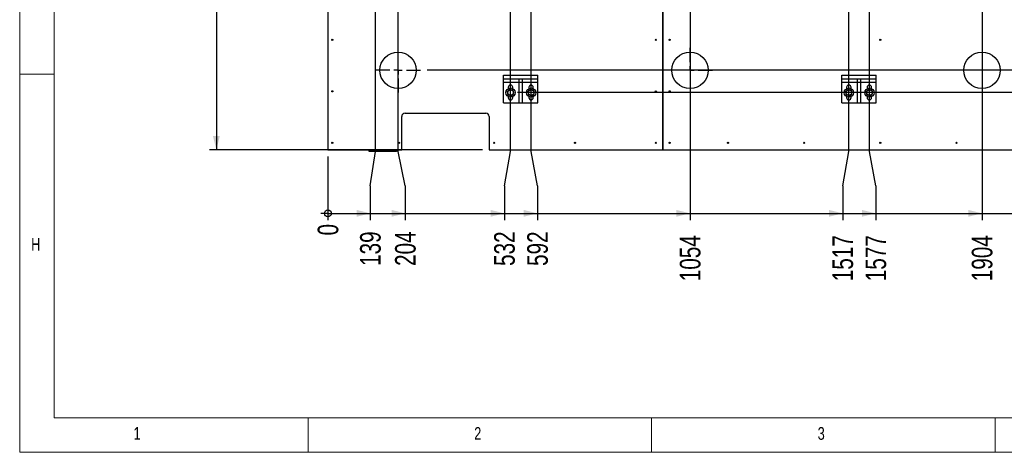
# Model space of a CAD drawing. Header units: millimetres. Extents: x 5 to 589, y 5 to 415.
# Tile 1 of 70: x 5 to 148, y 5 to 68. Entities that reach past the tile are written whole.
import ezdxf

# ---------------------------------------------------------------- set-up
doc = ezdxf.new("R2010")
doc.units = ezdxf.units.MM
doc.linetypes.add('CENTERX2', pattern=[20.32, 12.7, -2.54, 2.54, -2.54])
for name, color, linetype in [('COTES', 1, 'Continuous'), ('NOTES', 6, 'Continuous'), ('TRAIT-MIXTES', 3, 'CENTERX2')]:
    doc.layers.add(name, color=color, linetype=linetype)
doc.layers.add('TRAIT-FORT', color=4, linetype='Continuous', lineweight=25)
doc.styles.add('SLDTEXTSTYLE0', font='TXT', dxfattribs={"width": 0.75})
doc.dimstyles.new('SLDDIMSTYLE0', dxfattribs={"dimtxt": 3, "dimasz": 0.333333, "dimexe": 0, "dimexo": 0.0625, "dimgap": 0.75, "dimtad": 0, "dimtih": 1, "dimtoh": 1, "dimdec": 0, "dimlfac": 20, "dimrnd": 1e-09, "dimdsep": 46, "dimtxsty": 'SLDTEXTSTYLE0', "dimblk1": 'ORIGIN', "dimblk2": 'ORIGIN', "dimsah": 1, "dimcen": 0.09, "dimadec": 0, "dimazin": 2, "dimtfac": 1, "dimtdec": 0, "dimtofl": 0, "dimtmove": 0, "dimatfit": 3, "dimldrblk": 'ORIGIN', "dimfxl": 1, "dimfrac": 2, "dimtolj": 1, "dimtzin": 12, "dimarcsym": 0})
doc.dimstyles.new('SLDDIMSTYLE1', dxfattribs={"dimtxt": 3, "dimasz": 2, "dimexe": 0, "dimexo": 0.0625, "dimgap": 0.75, "dimtad": 0, "dimtih": 1, "dimtoh": 1, "dimdec": 0, "dimlfac": 20, "dimrnd": 1e-09, "dimzin": 12, "dimdsep": 46, "dimtxsty": 'SLDTEXTSTYLE0', "dimsah": 1, "dimcen": 0.09, "dimadec": 0, "dimazin": 3, "dimtfac": 1, "dimtdec": 0, "dimtofl": 0, "dimtmove": 0, "dimatfit": 3, "dimfxl": 1, "dimfrac": 2, "dimtolj": 1, "dimtzin": 12, "dimarcsym": 0})
doc.dimstyles.new('SLDDIMSTYLE2', dxfattribs={"dimtxt": 3, "dimasz": 2, "dimexe": 0, "dimexo": 0.0625, "dimgap": 0.75, "dimtad": 1, "dimdec": 0, "dimlfac": 20, "dimrnd": 1e-09, "dimzin": 12, "dimdsep": 46, "dimtxsty": 'SLDTEXTSTYLE0', "dimsah": 1, "dimcen": 0.09, "dimadec": 0, "dimazin": 3, "dimtfac": 1, "dimtdec": 0, "dimtofl": 0, "dimtmove": 0, "dimatfit": 3, "dimfxl": 1, "dimfrac": 2, "dimtolj": 1, "dimtzin": 12, "dimarcsym": 0})

# ---------------------------------------------------------------- blocks, each defined once
blk = doc.blocks.new('_Origin')
at = {"color": 0, "linetype": 'ByBlock', "lineweight": -2}
blk.add_line((0, 0), (-1, 0), dxfattribs=at)
blk.add_circle((0, 0), 0.5, dxfattribs=at)
blk = doc.blocks.new('_D')
at = {"layer": 'COTES', "color": 1, "transparency": 16777216}
blk.add_line((49.86, 48.01), (49.86, 38.76), dxfattribs=at)
blk.add_blockref('_Origin', (49.86, 39.76), dxfattribs=at)
at = {"layer": 'COTES', "color": 1, "transparency": 16777216, "insert": (48.38, 36.54), "char_height": 3, "attachment_point": 1, "rotation": 90, "style": 'SLDTEXTSTYLE0'}
blk.add_mtext('0', dxfattribs=at)
blk = doc.blocks.new('_D_1')
at = {"layer": 'COTES', "color": 1, "transparency": 16777216}
for p, q in [((56.8, 48.76), (56.8, 140.7)), ((56.04, 43.76), (56.8, 48.76)), ((56.04, 43.76), (56.04, 38.76)), ((49.86, 39.76), (56.04, 39.76))]:
    blk.add_line(p, q, dxfattribs=at)
blk.add_solid([(56.04, 39.76), (54.04, 40.26), (54.04, 39.26)], dxfattribs=at)
at = {"layer": 'COTES', "color": 1, "transparency": 16777216, "insert": (54.55, 32.11), "char_height": 3, "attachment_point": 1, "rotation": 90, "style": 'SLDTEXTSTYLE0'}
blk.add_mtext('139', dxfattribs=at)
blk = doc.blocks.new('_D_2')
at = {"layer": 'COTES', "color": 1, "transparency": 16777216}
for p, q in [((60.09, 48.76), (60.09, 153.82)), ((61.13, 43.76), (60.09, 48.76)), ((61.13, 43.76), (61.13, 38.76)), ((56.04, 39.76), (61.13, 39.76))]:
    blk.add_line(p, q, dxfattribs=at)
blk.add_solid([(61.13, 39.76), (59.13, 40.26), (59.13, 39.26)], dxfattribs=at)
at = {"layer": 'COTES', "color": 1, "transparency": 16777216, "insert": (59.64, 32.11), "char_height": 3, "attachment_point": 1, "rotation": 90, "style": 'SLDTEXTSTYLE0'}
blk.add_mtext('204', dxfattribs=at)
blk = doc.blocks.new('_D_3')
at = {"layer": 'COTES', "color": 1, "transparency": 16777216}
for p, q in [((76.46, 48.76), (76.46, 160.32)), ((75.56, 43.76), (76.46, 48.76)), ((75.56, 43.76), (75.56, 38.76)), ((61.13, 39.76), (75.56, 39.76))]:
    blk.add_line(p, q, dxfattribs=at)
blk.add_solid([(75.56, 39.76), (73.56, 40.26), (73.56, 39.26)], dxfattribs=at)
at = {"layer": 'COTES', "color": 1, "transparency": 16777216, "insert": (74.07, 32.11), "char_height": 3, "attachment_point": 1, "rotation": 90, "style": 'SLDTEXTSTYLE0'}
blk.add_mtext('532', dxfattribs=at)
blk = doc.blocks.new('_D_4')
at = {"layer": 'COTES', "color": 1, "transparency": 16777216}
for p, q in [((79.46, 48.76), (79.46, 160.32)), ((80.37, 43.76), (79.46, 48.76)), ((80.37, 43.76), (80.37, 38.76)), ((75.56, 39.76), (80.37, 39.76))]:
    blk.add_line(p, q, dxfattribs=at)
blk.add_solid([(80.37, 39.76), (78.37, 40.26), (78.37, 39.26)], dxfattribs=at)
at = {"layer": 'COTES', "color": 1, "transparency": 16777216, "insert": (78.88, 32.11), "char_height": 3, "attachment_point": 1, "rotation": 90, "style": 'SLDTEXTSTYLE0'}
blk.add_mtext('592', dxfattribs=at)
blk = doc.blocks.new('_D_5')
at = {"layer": 'COTES', "color": 1, "transparency": 16777216}
for p, q in [((102.59, 153.82), (102.59, 38.76)), ((80.37, 39.76), (102.59, 39.76))]:
    blk.add_line(p, q, dxfattribs=at)
blk.add_solid([(102.59, 39.76), (100.59, 40.26), (100.59, 39.26)], dxfattribs=at)
at = {"layer": 'COTES', "color": 1, "transparency": 16777216, "insert": (101.1, 29.89), "char_height": 3, "attachment_point": 1, "rotation": 90, "style": 'SLDTEXTSTYLE0'}
blk.add_mtext('1054', dxfattribs=at)
blk = doc.blocks.new('_D_6')
at = {"layer": 'COTES', "color": 1, "transparency": 16777216}
for p, q in [((125.71, 48.76), (125.71, 160.32)), ((124.81, 43.76), (125.71, 48.76)), ((124.81, 43.76), (124.81, 38.76)), ((102.59, 39.76), (124.81, 39.76))]:
    blk.add_line(p, q, dxfattribs=at)
blk.add_solid([(124.81, 39.76), (122.81, 40.26), (122.81, 39.26)], dxfattribs=at)
at = {"layer": 'COTES', "color": 1, "transparency": 16777216, "insert": (123.32, 29.89), "char_height": 3, "attachment_point": 1, "rotation": 90, "style": 'SLDTEXTSTYLE0'}
blk.add_mtext('1517', dxfattribs=at)
blk = doc.blocks.new('_D_7')
at = {"layer": 'COTES', "color": 1, "transparency": 16777216}
for p, q in [((128.71, 48.76), (128.71, 160.32)), ((129.62, 43.76), (128.71, 48.76)), ((129.62, 43.76), (129.62, 38.76)), ((124.81, 39.76), (129.62, 39.76))]:
    blk.add_line(p, q, dxfattribs=at)
blk.add_solid([(129.62, 39.76), (127.62, 40.26), (127.62, 39.26)], dxfattribs=at)
at = {"layer": 'COTES', "color": 1, "transparency": 16777216, "insert": (128.13, 29.89), "char_height": 3, "attachment_point": 1, "rotation": 90, "style": 'SLDTEXTSTYLE0'}
blk.add_mtext('1577', dxfattribs=at)
blk = doc.blocks.new('_D_8')
at = {"layer": 'COTES', "color": 1, "transparency": 16777216}
for p, q in [((145.09, 153.82), (145.09, 38.76)), ((129.62, 39.76), (145.09, 39.76))]:
    blk.add_line(p, q, dxfattribs=at)
blk.add_solid([(145.09, 39.76), (143.09, 40.26), (143.09, 39.26)], dxfattribs=at)
at = {"layer": 'COTES', "color": 1, "transparency": 16777216, "insert": (143.6, 29.89), "char_height": 3, "attachment_point": 1, "rotation": 90, "style": 'SLDTEXTSTYLE0'}
blk.add_mtext('1904', dxfattribs=at)
blk = doc.blocks.new('_D_9')
at = {"layer": 'COTES', "color": 1, "transparency": 16777216}
for p, q in [((155.09, 153.82), (155.09, 38.76)), ((145.09, 39.76), (155.09, 39.76))]:
    blk.add_line(p, q, dxfattribs=at)
blk.add_solid([(155.09, 39.76), (153.09, 40.26), (153.09, 39.26)], dxfattribs=at)
at = {"layer": 'COTES', "color": 1, "transparency": 16777216, "insert": (153.6, 29.89), "char_height": 3, "attachment_point": 1, "rotation": 90, "style": 'SLDTEXTSTYLE0'}
blk.add_mtext('2104', dxfattribs=at)
blk = doc.blocks.new('_D_10')
at = {"layer": 'COTES', "color": 1, "transparency": 16777216}
for p, q in [((178.59, 48.76), (178.59, 160.32)), ((177.68, 43.76), (178.59, 48.76)), ((177.68, 43.76), (177.68, 38.76)), ((155.09, 39.76), (177.68, 39.76))]:
    blk.add_line(p, q, dxfattribs=at)
blk.add_solid([(177.68, 39.76), (175.68, 40.26), (175.68, 39.26)], dxfattribs=at)
at = {"layer": 'COTES', "color": 1, "transparency": 16777216, "insert": (176.2, 29.89), "char_height": 3, "attachment_point": 1, "rotation": 90, "style": 'SLDTEXTSTYLE0'}
blk.add_mtext('2574', dxfattribs=at)
blk = doc.blocks.new('_D_11')
at = {"layer": 'COTES', "color": 1, "transparency": 16777216}
for p, q in [((181.59, 48.76), (181.59, 160.32)), ((182.49, 43.76), (181.59, 48.76)), ((182.49, 43.76), (182.49, 38.76)), ((177.68, 39.76), (182.49, 39.76))]:
    blk.add_line(p, q, dxfattribs=at)
blk.add_solid([(182.49, 39.76), (180.49, 40.26), (180.49, 39.26)], dxfattribs=at)
at = {"layer": 'COTES', "color": 1, "transparency": 16777216, "insert": (181.01, 29.89), "char_height": 3, "attachment_point": 1, "rotation": 90, "style": 'SLDTEXTSTYLE0'}
blk.add_mtext('2634', dxfattribs=at)
blk = doc.blocks.new('_D_12')
at = {"layer": 'COTES', "color": 1, "transparency": 16777216}
for p, q in [((205.09, 48.76), (205.09, 153.82)), ((201.74, 43.76), (205.09, 48.76)), ((201.74, 43.76), (201.74, 38.76)), ((182.49, 39.76), (201.74, 39.76))]:
    blk.add_line(p, q, dxfattribs=at)
blk.add_solid([(201.74, 39.76), (199.74, 40.26), (199.74, 39.26)], dxfattribs=at)
at = {"layer": 'COTES', "color": 1, "transparency": 16777216, "insert": (200.26, 29.89), "char_height": 3, "attachment_point": 1, "rotation": 90, "style": 'SLDTEXTSTYLE0'}
blk.add_mtext('3104', dxfattribs=at)
blk = doc.blocks.new('_D_13')
at = {"layer": 'COTES', "color": 1, "transparency": 16777216}
for p, q in [((208.34, 48.76), (208.34, 140.7)), ((206.55, 43.76), (208.34, 48.76)), ((206.55, 43.76), (206.55, 38.76)), ((201.74, 39.76), (206.55, 39.76))]:
    blk.add_line(p, q, dxfattribs=at)
blk.add_solid([(206.55, 39.76), (204.55, 40.26), (204.55, 39.26)], dxfattribs=at)
at = {"layer": 'COTES', "color": 1, "transparency": 16777216, "insert": (205.07, 29.89), "char_height": 3, "attachment_point": 1, "rotation": 90, "style": 'SLDTEXTSTYLE0'}
blk.add_mtext('3169', dxfattribs=at)
blk = doc.blocks.new('_D_14')
at = {"layer": 'COTES', "color": 1, "transparency": 16777216}
for p, q in [((211.36, 103.01), (211.36, 38.76)), ((206.55, 39.76), (211.36, 39.76))]:
    blk.add_line(p, q, dxfattribs=at)
blk.add_solid([(211.36, 39.76), (209.36, 40.26), (209.36, 39.26)], dxfattribs=at)
at = {"layer": 'COTES', "color": 1, "transparency": 16777216, "insert": (209.88, 29.89), "char_height": 3, "attachment_point": 1, "rotation": 90, "style": 'SLDTEXTSTYLE0'}
blk.add_mtext('3230', dxfattribs=at)
blk = doc.blocks.new('_D_25')
at = {"layer": 'COTES', "color": 1, "transparency": 16777216}
for p, q in [((221.37, 73.04), (221.37, 61.35)), ((212.37, 60.57), (64.34, 60.57)), ((217.37, 61.35), (212.37, 60.57)), ((217.37, 61.35), (222.37, 61.35))]:
    blk.add_line(p, q, dxfattribs=at)
blk.add_solid([(221.37, 61.35), (221.87, 63.35), (220.87, 63.35)], dxfattribs=at)
at = {"layer": 'COTES', "color": 1, "transparency": 16777216, "insert": (222.37, 62.84), "char_height": 3, "attachment_point": 1, "style": 'SLDTEXTSTYLE0'}
blk.add_mtext('2149', dxfattribs=at)
blk = doc.blocks.new('_D_26')
at = {"layer": 'COTES', "color": 1, "transparency": 16777216}
for p, q in [((221.37, 61.35), (221.37, 56.54)), ((212.37, 57.32), (77.46, 57.32)), ((217.37, 56.54), (212.37, 57.32)), ((217.37, 56.54), (222.37, 56.54))]:
    blk.add_line(p, q, dxfattribs=at)
blk.add_solid([(221.37, 56.54), (221.87, 58.54), (220.87, 58.54)], dxfattribs=at)
at = {"layer": 'COTES', "color": 1, "transparency": 16777216, "insert": (222.37, 58.03), "char_height": 3, "attachment_point": 1, "style": 'SLDTEXTSTYLE0'}
blk.add_mtext('2214', dxfattribs=at)
blk = doc.blocks.new('_D_28')
at = {"layer": 'COTES', "color": 1, "transparency": 16777216}
for p, q in [((48.86, 168.01), (32.63, 168.01)), ((33.63, 168.01), (33.63, 49.01)), ((72.35, 49.01), (32.63, 49.01))]:
    blk.add_line(p, q, dxfattribs=at)
for points in [[(33.63, 168.01), (33.13, 166.01), (34.13, 166.01)], [(33.63, 49.01), (34.13, 51.01), (33.13, 51.01)]]:
    blk.add_solid(points, dxfattribs=at)
at = {"layer": 'COTES', "color": 1, "transparency": 16777216, "insert": (29.77, 104.08), "char_height": 3, "attachment_point": 1, "rotation": 90, "style": 'SLDTEXTSTYLE0'}
blk.add_mtext('2380', dxfattribs=at)
blk = doc.blocks.new('SW_CENTERMARKSYMBOL_0')
at = {"layer": 'TRAIT-MIXTES', "color": 0}
for p, q in [((0, 1.2), (0, 3.25)), ((-1.2, 0), (-3.25, 0)), ((0, 0), (-0.6, 0)), ((0, 0), (0, 0.6)), ((0, 0), (0, -0.6)), ((0, 0), (0.6, 0)), ((1.2, 0), (3.25, 0)), ((0, -1.2), (0, -3.25))]:
    blk.add_line(p, q, dxfattribs=at)
blk = doc.blocks.new('SW_CENTERMARKSYMBOL_1')
at = {"layer": 'TRAIT-MIXTES', "color": 0}
for p, q in [((0, 1.2), (0, 3.25)), ((-1.2, 0), (-3.25, 0)), ((0, 0), (-0.6, 0)), ((0, 0), (0, 0.6)), ((0, 0), (0, -0.6)), ((0, 0), (0.6, 0)), ((1.2, 0), (3.25, 0)), ((0, -1.2), (0, -3.25))]:
    blk.add_line(p, q, dxfattribs=at)

msp = doc.modelspace()

# ---------------------------------------------------------------- linework, layer by layer
at = {"color": 7, "linetype": 'Continuous', "lineweight": 18}
for p, q in [((5, 415), (5, 5)), ((10, 410), (10, 10)), ((10, 60), (5, 60)), ((10, 10), (584, 10)), ((47, 5), (47, 10)), ((97, 10), (97, 5)), ((147, 5), (147, 10)), ((5, 5), (589, 5))]:
    msp.add_line(p, q, dxfattribs=at)
at = {"layer": 'TRAIT-FORT', "color": 4, "linetype": 'Continuous', "lineweight": 25}
for p, q in [((49.862, 103.999), (49.862, 49.009)), ((98.602, 103.999), (98.602, 49.009)), ((98.612, 103.999), (98.612, 49.009)), ((75.445, 59.344), (75.445, 59.844)), ((75.445, 59.844), (80.445, 59.844)), ((75.445, 59.344), (80.445, 59.344)), ((75.445, 58.844), (75.445, 59.344)), ((75.445, 55.844), (75.445, 58.844)), ((75.445, 58.844), (77.695, 58.844)), ((77.695, 58.844), (77.695, 59.344)), ((77.695, 58.844), (78.195, 58.844)), ((77.695, 55.844), (77.695, 58.844)), ((78.195, 58.844), (78.195, 59.344)), ((78.195, 55.844), (78.195, 58.844)), ((78.195, 58.844), (80.445, 58.844)), ((80.445, 59.344), (80.445, 59.844)), ((80.445, 58.844), (80.445, 59.344)), ((80.445, 55.844), (80.445, 58.844)), ((124.695, 59.344), (124.695, 59.844)), ((124.695, 59.844), (129.695, 59.844)), ((124.695, 59.344), (129.695, 59.344)), ((124.695, 58.844), (124.695, 59.344)), ((124.695, 55.844), (124.695, 58.844)), ((124.695, 58.844), (126.945, 58.844)), ((126.945, 58.844), (126.945, 59.344)), ((126.945, 58.844), (127.445, 58.844)), ((126.945, 55.844), (126.945, 58.844)), ((127.445, 58.844), (127.445, 59.344)), ((127.445, 55.844), (127.445, 58.844)), ((127.445, 58.844), (129.695, 58.844)), ((129.695, 59.344), (129.695, 59.844)), ((129.695, 58.844), (129.695, 59.344)), ((129.695, 55.844), (129.695, 58.844)), ((76.12, 58.094), (76.12, 57.904)), ((76.77, 57.923), (76.77, 58.094)), ((79.12, 58.094), (79.12, 57.904)), ((79.77, 57.923), (79.77, 58.094)), ((125.37, 58.094), (125.37, 57.904)), ((126.02, 57.923), (126.02, 58.094)), ((128.37, 58.094), (128.37, 57.904)), ((129.02, 57.923), (129.02, 58.094)), ((76.12, 56.74), (76.12, 56.594)), ((76.77, 56.594), (76.77, 56.721)), ((79.12, 56.74), (79.12, 56.594)), ((79.77, 56.594), (79.77, 56.721)), ((125.37, 56.74), (125.37, 56.594)), ((126.02, 56.594), (126.02, 56.721)), ((128.37, 56.74), (128.37, 56.594)), ((129.02, 56.594), (129.02, 56.721)), ((75.445, 55.844), (77.695, 55.844)), ((77.695, 55.844), (78.195, 55.844)), ((78.195, 55.844), (80.445, 55.844)), ((124.695, 55.844), (126.945, 55.844)), ((126.945, 55.844), (127.445, 55.844)), ((127.445, 55.844), (129.695, 55.844)), ((60.612, 49.009), (60.612, 53.844)), ((61.112, 54.344), (72.845, 54.344)), ((73.345, 53.844), (73.345, 49.009)), ((49.862, 49.009), (60.612, 49.009)), ((55.862, 48.759), (55.862, 49.009)), ((59.862, 48.759), (55.862, 48.759)), ((59.862, 49.009), (59.862, 48.759)), ((73.345, 49.009), (98.602, 49.009)), ((98.602, 49.009), (98.612, 49.009)), ((98.612, 49.009), (158.362, 49.009))]:
    msp.add_line(p, q, dxfattribs=at)
for centre, radius in [((50.512, 65.009), 0.085), ((97.612, 65.009), 0.085), ((99.612, 65.009), 0.085), ((130.285, 65.009), 0.085), ((60.087, 60.572), 2.65), ((102.587, 60.572), 2.65), ((145.087, 60.572), 2.65), ((50.512, 57.509), 0.085), ((76.462, 57.322), 0.675), ((76.462, 57.322), 0.404), ((79.462, 57.322), 0.675), ((79.462, 57.322), 0.404), ((97.612, 57.509), 0.085), ((99.612, 57.509), 0.085), ((125.712, 57.322), 0.675), ((125.712, 57.322), 0.404), ((128.712, 57.322), 0.675), ((128.712, 57.322), 0.404), ((50.512, 50.009), 0.085), ((60.212, 50.009), 0.085), ((74.062, 50.009), 0.085), ((85.837, 50.009), 0.085), ((97.612, 50.009), 0.085), ((99.612, 50.009), 0.085), ((108.112, 50.009), 0.085), ((119.199, 50.009), 0.085), ((130.285, 50.009), 0.085), ((141.372, 50.009), 0.085)]:
    msp.add_circle(centre, radius, dxfattribs=at)
for centre, radius, start, end in [((76.445, 58.094), 0.325, 0, 180), ((79.445, 58.094), 0.325, 0, 180), ((125.695, 58.094), 0.325, 0, 180), ((128.695, 58.094), 0.325, 0, 180), ((76.445, 56.594), 0.325, 180, 0), ((79.445, 56.594), 0.325, 180, 0), ((125.695, 56.594), 0.325, 180, 0), ((128.695, 56.594), 0.325, 180, 0), ((61.112, 53.844), 0.5, 90, 180), ((72.845, 53.844), 0.5, 0, 90)]:
    msp.add_arc(centre, radius, start, end, dxfattribs=at)
for points, knots in [([(76.401, 57.809), (76.367, 57.783), (76.299, 57.731), (76.197, 57.654), (76.1, 57.581), (76.04, 57.536), (76.01, 57.513)], [0, 0, 0, 0, 0.2646049, 0.5349477, 0.7653431, 1, 1, 1, 1]), ([(76.071, 57.026), (76.063, 57.088), (76.05, 57.19), (76.032, 57.339), (76.019, 57.439), (76.012, 57.497), (76.01, 57.513)], [0, 0, 0, 0, 0.3855495, 0.6376419, 0.8965462, 1, 1, 1, 1]), ([(76.401, 57.809), (76.441, 57.792), (76.52, 57.759), (76.637, 57.709), (76.75, 57.662), (76.819, 57.633), (76.853, 57.618)], [0, 0, 0, 0, 0.2646049, 0.5349477, 0.7653431, 1, 1, 1, 1]), ([(76.914, 57.131), (76.906, 57.193), (76.894, 57.295), (76.875, 57.444), (76.863, 57.544), (76.855, 57.602), (76.853, 57.618)], [0, 0, 0, 0, 0.38554949, 0.63764185, 0.89654625, 1, 1, 1, 1]), ([(79.401, 57.809), (79.367, 57.783), (79.299, 57.731), (79.197, 57.654), (79.1, 57.581), (79.04, 57.536), (79.01, 57.513)], [0, 0, 0, 0, 0.2646049, 0.5349477, 0.7653431, 1, 1, 1, 1]), ([(79.071, 57.026), (79.063, 57.088), (79.05, 57.19), (79.032, 57.339), (79.019, 57.439), (79.012, 57.497), (79.01, 57.513)], [0, 0, 0, 0, 0.3855495, 0.6376419, 0.8965462, 1, 1, 1, 1]), ([(79.401, 57.809), (79.441, 57.792), (79.52, 57.759), (79.637, 57.709), (79.75, 57.662), (79.819, 57.633), (79.853, 57.618)], [0, 0, 0, 0, 0.2646049, 0.5349477, 0.7653431, 1, 1, 1, 1]), ([(79.914, 57.131), (79.906, 57.193), (79.894, 57.295), (79.875, 57.444), (79.863, 57.544), (79.855, 57.602), (79.853, 57.618)], [0, 0, 0, 0, 0.38554949, 0.63764185, 0.89654625, 1, 1, 1, 1]), ([(125.651, 57.809), (125.617, 57.783), (125.549, 57.731), (125.447, 57.654), (125.35, 57.581), (125.29, 57.536), (125.26, 57.513)], [0, 0, 0, 0, 0.2646049, 0.5349477, 0.7653431, 1, 1, 1, 1]), ([(125.321, 57.026), (125.313, 57.088), (125.3, 57.19), (125.282, 57.339), (125.269, 57.439), (125.262, 57.497), (125.26, 57.513)], [0, 0, 0, 0, 0.3855495, 0.6376419, 0.8965462, 1, 1, 1, 1]), ([(125.651, 57.809), (125.691, 57.792), (125.77, 57.759), (125.887, 57.709), (126, 57.662), (126.069, 57.633), (126.103, 57.618)], [0, 0, 0, 0, 0.2646049, 0.5349477, 0.7653431, 1, 1, 1, 1]), ([(126.164, 57.131), (126.156, 57.193), (126.144, 57.295), (126.125, 57.444), (126.113, 57.544), (126.105, 57.602), (126.103, 57.618)], [0, 0, 0, 0, 0.38554949, 0.63764185, 0.89654625, 1, 1, 1, 1]), ([(128.651, 57.809), (128.617, 57.783), (128.549, 57.731), (128.447, 57.654), (128.35, 57.581), (128.29, 57.536), (128.26, 57.513)], [0, 0, 0, 0, 0.2646049, 0.5349477, 0.7653431, 1, 1, 1, 1]), ([(128.321, 57.026), (128.313, 57.088), (128.3, 57.19), (128.282, 57.339), (128.269, 57.439), (128.262, 57.497), (128.26, 57.513)], [0, 0, 0, 0, 0.3855495, 0.6376419, 0.8965462, 1, 1, 1, 1]), ([(128.651, 57.809), (128.691, 57.792), (128.77, 57.759), (128.887, 57.709), (129, 57.662), (129.069, 57.633), (129.103, 57.618)], [0, 0, 0, 0, 0.2646049, 0.5349477, 0.7653431, 1, 1, 1, 1]), ([(129.164, 57.131), (129.156, 57.193), (129.144, 57.295), (129.125, 57.444), (129.113, 57.544), (129.105, 57.602), (129.103, 57.618)], [0, 0, 0, 0, 0.38554949, 0.63764185, 0.89654625, 1, 1, 1, 1]), ([(76.523, 56.835), (76.483, 56.852), (76.404, 56.885), (76.286, 56.935), (76.174, 56.982), (76.105, 57.011), (76.071, 57.026)], [0, 0, 0, 0, 0.2646049, 0.5349477, 0.7653431, 1, 1, 1, 1]), ([(76.523, 56.835), (76.557, 56.861), (76.625, 56.913), (76.727, 56.99), (76.824, 57.063), (76.884, 57.108), (76.914, 57.131)], [0, 0, 0, 0, 0.26460494, 0.53494775, 0.76534313, 1, 1, 1, 1]), ([(79.523, 56.835), (79.483, 56.852), (79.404, 56.885), (79.286, 56.935), (79.174, 56.982), (79.105, 57.011), (79.071, 57.026)], [0, 0, 0, 0, 0.2646049, 0.5349477, 0.7653431, 1, 1, 1, 1]), ([(79.523, 56.835), (79.557, 56.861), (79.625, 56.913), (79.727, 56.99), (79.824, 57.063), (79.884, 57.108), (79.914, 57.131)], [0, 0, 0, 0, 0.26460494, 0.53494775, 0.76534313, 1, 1, 1, 1]), ([(125.773, 56.835), (125.733, 56.852), (125.654, 56.885), (125.536, 56.935), (125.424, 56.982), (125.355, 57.011), (125.321, 57.026)], [0, 0, 0, 0, 0.2646049, 0.5349477, 0.7653431, 1, 1, 1, 1]), ([(125.773, 56.835), (125.807, 56.861), (125.875, 56.913), (125.977, 56.99), (126.074, 57.063), (126.134, 57.108), (126.164, 57.131)], [0, 0, 0, 0, 0.26460494, 0.53494775, 0.76534313, 1, 1, 1, 1]), ([(128.773, 56.835), (128.733, 56.852), (128.654, 56.885), (128.536, 56.935), (128.424, 56.982), (128.355, 57.011), (128.321, 57.026)], [0, 0, 0, 0, 0.2646049, 0.5349477, 0.7653431, 1, 1, 1, 1]), ([(128.773, 56.835), (128.807, 56.861), (128.875, 56.913), (128.977, 56.99), (129.074, 57.063), (129.134, 57.108), (129.164, 57.131)], [0, 0, 0, 0, 0.26460494, 0.53494775, 0.76534313, 1, 1, 1, 1])]:
    msp.add_open_spline(points, degree=3, knots=knots, dxfattribs=at)

# ---------------------------------------------------------------- block references
at = {"layer": 'TRAIT-MIXTES', "color": 3}
for name, p in [('SW_CENTERMARKSYMBOL_0', (60.087, 60.572)), ('SW_CENTERMARKSYMBOL_1', (102.587, 60.572))]:
    msp.add_blockref(name, p, dxfattribs=at)

# ---------------------------------------------------------------- texts
at = {"layer": 'NOTES', "color": 211, "char_height": 1.852, "attachment_point": 1, "style": 'SLDTEXTSTYLE0'}
for s, insert in [('H', (6.667, 36.168)), ('1', (21.583, 8.668)), ('2', (71.167, 8.668)), ('3', (121.167, 8.668))]:
    msp.add_mtext(s, dxfattribs=dict(at, insert=insert))

# ---------------------------------------------------------------- dimensions: what is measured, and where the dimension line sits
at = {"layer": 'COTES', "color": 1}
dim = msp.add_linear_dim(base=(33.632, 49.009), p1=(49.862, 168.009), p2=(73.345, 49.009), angle=90, dimstyle='SLDDIMSTYLE2', dxfattribs=at)
dim.commit()
dim.dimension.update_dxf_attribs({"geometry": '_D_28', "text_midpoint": (33.632, 108.509), "dimtype": 160})
for feature_location, offset, dtype, origin, dimstyle, picture, middle in [((63.337, 60.572), (159.037, 0.78), 0, (211.362, 168.009), 'SLDDIMSTYLE1', '_D_25', (226.808, 61.352)), ((76.462, 57.322), (145.912, -0.78), 0, (211.362, 168.009), 'SLDDIMSTYLE1', '_D_26', (226.808, 56.542)), ((76.462, 161.322), (-0.905, -122.563), 1, (49.862, 49.009), 'SLDDIMSTYLE1', '_D_3', (75.557, 35.434)), ((79.462, 161.322), (0.905, -122.563), 1, (49.862, 49.009), 'SLDDIMSTYLE1', '_D_4', (80.367, 35.434)), ((125.712, 161.322), (-0.905, -122.563), 1, (49.862, 49.009), 'SLDDIMSTYLE1', '_D_6', (124.807, 34.325)), ((128.712, 161.322), (0.905, -122.563), 1, (49.862, 49.009), 'SLDDIMSTYLE1', '_D_7', (129.617, 34.325)), ((178.586966, 161.321995), (-0.905063, -122.563422), 1, (49.861967, 49.008573), 'SLDDIMSTYLE1', '_D_10', (177.681903, 34.32524)), ((181.586966, 161.321995), (0.905063, -122.563422), 1, (49.861967, 49.008573), 'SLDDIMSTYLE1', '_D_11', (182.492028, 34.32524)), ((60.086965, 154.821993), (1.040163, -116.06342), 1, (49.861967, 49.008573), 'SLDDIMSTYLE1', '_D_2', (61.127128, 35.433573)), ((102.586965, 154.821993), (0, -116.06342), 1, (49.861967, 49.008573), 'SLDDIMSTYLE1', '_D_5', (102.586965, 34.32524)), ((145.086965, 154.821994), (0, -116.063421), 1, (49.861967, 49.008573), 'SLDDIMSTYLE1', '_D_8', (145.086965, 34.32524)), ((155.086966, 154.821995), (0, -116.063422), 1, (49.861967, 49.008573), 'SLDDIMSTYLE1', '_D_9', (155.086966, 34.32524)), ((205.086966, 154.821995), (-3.345248, -116.063422), 1, (49.861967, 49.008573), 'SLDDIMSTYLE1', '_D_12', (201.741717, 34.32524)), ((56.795, 141.697), (-0.759, -102.938), 1, (49.862, 49.009), 'SLDDIMSTYLE1', '_D_1', (56.036, 35.434)), ((208.336966, 141.696995), (-1.785123, -102.938422), 1, (49.861967, 49.008573), 'SLDDIMSTYLE1', '_D_13', (206.551842, 34.32524)), ((211.362, 104.009), (0, -65.25), 1, (49.862, 49.009), 'SLDDIMSTYLE1', '_D_14', (211.362, 34.325)), ((49.861967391, 49.008573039), (0, -10.25), 1, (49.861967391, 49.008573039), 'SLDDIMSTYLE0', '_D', (49.861967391, 37.650239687))]:
    dim = msp.add_ordinate_dim(feature_location=feature_location, offset=offset, dtype=dtype, origin=origin, dimstyle=dimstyle, dxfattribs=at)
    dim.commit()
    dim.dimension.update_dxf_attribs({"geometry": picture, "text_midpoint": middle})

doc.saveas('drawing.dxf')
